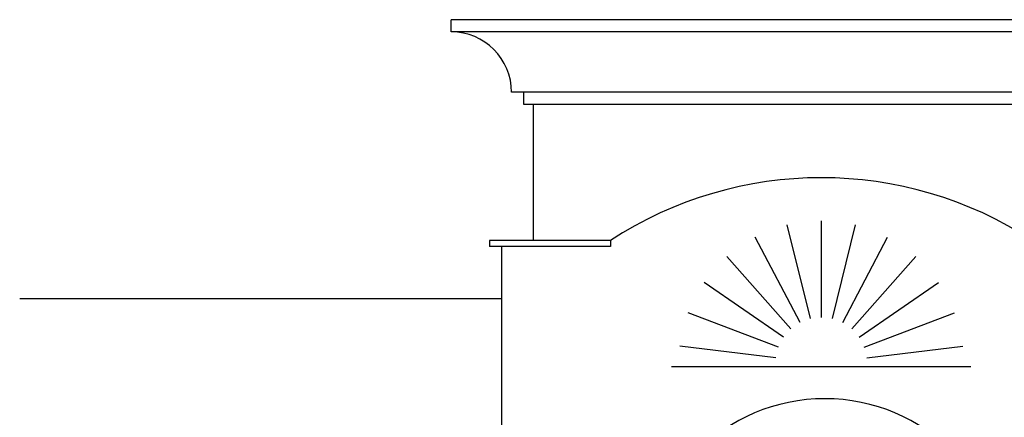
# Model space of a CAD drawing. Header units: inches. Extents: x 330 to 519, y 1494 to 1608.
# Tile 5 of 7: x 372 to 435, y 1583 to 1608. Entities that reach past the tile are written whole.
import ezdxf

# ---------------------------------------------------------------- set-up
doc = ezdxf.new("R2010")
doc.units = ezdxf.units.IN
doc.header["$MEASUREMENT"] = 0
doc.layers.add('01_EXISTING_RETAINED', color=7, linetype='Continuous', lineweight=25)
doc.layers.add('02_NEW_FACADE', color=7, linetype='Continuous', lineweight=25)

msp = doc.modelspace()

# ---------------------------------------------------------------- linework, layer by layer
at = {"layer": '01_EXISTING_RETAINED'}
for p, q in [((516.385, 1607.691), (399.671, 1607.691)), ((399.671, 1606.928), (399.671, 1607.691)), ((516.385, 1606.928), (399.671, 1606.928)), ((404.252, 1603.11), (403.488, 1603.11)), ((511.804, 1603.11), (404.252, 1603.11)), ((404.252, 1602.347), (404.252, 1603.11)), ((405.015, 1602.347), (404.252, 1602.347)), ((404.843, 1602.347), (404.843, 1593.754)), ((511.041, 1602.347), (405.015, 1602.347)), ((402.094, 1593.754), (402.094, 1593.373)), ((409.728, 1593.754), (402.094, 1593.754)), ((409.728, 1593.754), (409.728, 1593.373)), ((409.728, 1593.373), (402.094, 1593.373)), ((402.857, 1593.373), (402.857, 1578.486)), ((372.411, 1590.099), (402.857, 1590.099))]:
    msp.add_line(p, q, dxfattribs=at)
for centre, radius, start, end in [((399.671, 1603.11), 3.817, 0, 90), ((423.061, 1573.304), 24.412, 56.89843, 123.10157), ((423.277, 1572.378), 11.386, 0, 180)]:
    msp.add_arc(centre, radius, start, end, dxfattribs=at)
at = {"layer": '02_NEW_FACADE'}
for points in [[(423.06, 1588.9), (423.06, 1595)], [(422.366, 1588.816), (420.905, 1594.738)], [(423.754, 1588.816), (425.215, 1594.738)], [(421.712, 1588.567), (418.875, 1593.968)], [(424.408, 1588.567), (427.245, 1593.968)], [(421.136, 1588.17), (417.089, 1592.734)], [(424.984, 1588.17), (429.031, 1592.734)], [(420.672, 1587.646), (415.65, 1591.108)], [(425.448, 1587.646), (430.47, 1591.108)], [(420.348, 1587.026), (414.643, 1589.186)], [(425.772, 1587.026), (431.477, 1589.186)], [(420.181, 1586.347), (414.125, 1587.077)], [(425.939, 1586.347), (431.995, 1587.077)], [(413.6, 1585.8), (432.5, 1585.8)]]:
    msp.add_lwpolyline(points, dxfattribs=at)

doc.saveas('drawing.dxf')
